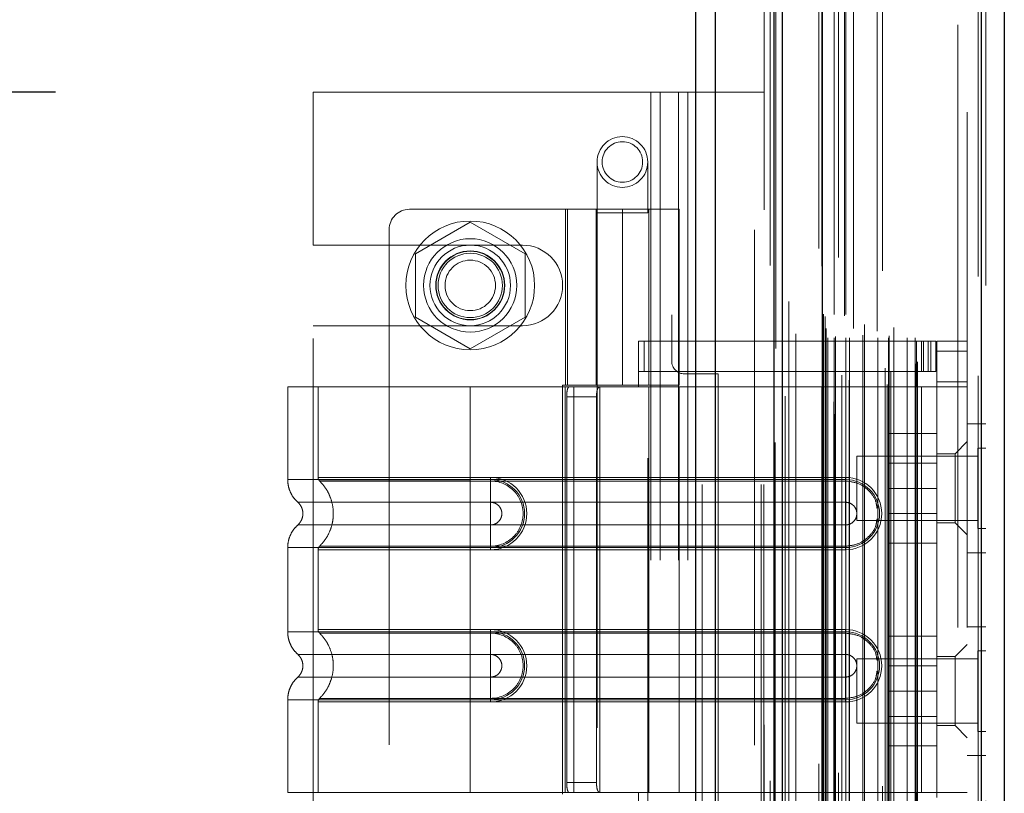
# Model space of a CAD drawing. Header units: inches. Extents: x 0.2 to 10.8, y 0.2 to 8.2.
# Tile 58 of 164: x 1.684 to 1.875, y 4.325 to 4.476. Entities that reach past the tile are written whole.
import ezdxf

# ---------------------------------------------------------------- set-up
doc = ezdxf.new("R2010")
doc.units = ezdxf.units.IN
doc.header["$MEASUREMENT"] = 0
doc.linetypes.add('HIDDEN', pattern=[0.075, 0.05, -0.025])
doc.layers.add('DIMENSIONS', color=140, linetype='Continuous')
doc.styles.add('SLDTEXTSTYLE0', font='TXT', dxfattribs={"width": 0.7})
doc.dimstyles.new('SLDDIMSTYLE1', dxfattribs={"dimtxt": 0.084961, "dimasz": 0.13, "dimexe": 0, "dimexo": 0.0625, "dimgap": 0.02124, "dimtad": 0, "dimtih": 1, "dimtoh": 1, "dimlfac": 20, "dimrnd": 1e-09, "dimzin": 12, "dimdsep": 46, "dimtxsty": 'SLDTEXTSTYLE0', "dimsah": 1, "dimcen": 0.09, "dimadec": 0, "dimazin": 3, "dimtfac": 1, "dimtmove": 0, "dimatfit": 0, "dimfxl": 0, "dimfrac": 2, "dimtolj": 1, "dimtzin": 12, "dimarcsym": 0})

# ---------------------------------------------------------------- blocks, each defined once
blk = doc.blocks.new('_D_7')
at = {"layer": 'DIMENSIONS'}
for p, q in [((0.58027, 4.94034), (0.55174, 4.94034)), ((0.55174, 4.94034), (0.55174, 4.8053)), ((0.90342, 4.94034), (0.93195, 4.94034)), ((0.93195, 4.94034), (0.93195, 4.8053)), ((1.05659, 4.94034), (1.09215, 4.94034)), ((1.09215, 4.94034), (1.09215, 4.69705)), ((0.55174, 4.8053), (0.58027, 4.8053)), ((0.93195, 4.8053), (0.90342, 4.8053)), ((1.72411, 4.69705), (0.96715, 4.69705)), ((1.69133, 4.46145), (0.96715, 4.46145)), ((1.09215, 4.46145), (1.09215, 4.21145))]:
    blk.add_line(p, q, dxfattribs=at)
for points in [[(1.09215, 4.69705), (1.11215, 4.82705), (1.07215, 4.82705)], [(1.09215, 4.46145), (1.07215, 4.33145), (1.11215, 4.33145)]]:
    blk.add_solid(points, dxfattribs=at)
at = {"layer": 'DIMENSIONS', "char_height": 0.083333, "attachment_point": 1, "style": 'SLDTEXTSTYLE0'}
for s, insert in [('4.71', (0.61561, 5.06678)), ('119.7', (0.58027, 4.91273))]:
    blk.add_mtext(s, dxfattribs=dict(at, insert=insert))

msp = doc.modelspace()

# ---------------------------------------------------------------- linework, layer by layer
at = {"color": 7, "linetype": 'Continuous', "lineweight": 25}
for p, q in [((1.8155873, 3.085296), (1.8155873, 5.1527937)), ((1.8194057, 3.085296), (1.8194057, 5.1520855)), ((1.8308512, 3.085296), (1.8308512, 5.1467013)), ((1.8324329, 3.085296), (1.8324329, 5.146546)), ((1.8401147, 5.1311235), (1.8401147, 3.1009586)), ((1.8710273, 5.1256728), (1.8710273, 3.1064094)), ((1.8754896, 5.1239057), (1.8754896, 3.1081764))]:
    msp.add_line(p, q, dxfattribs=at)
at = {"color": 7, "linetype": 'HIDDEN', "lineweight": 18}
for p, q in [((1.8155873, 5.1527937), (1.8155873, 3.085296)), ((1.8155873, 5.1527937), (1.8155873, 3.085296)), ((1.8155873, 3.085296), (1.8155873, 5.1527937)), ((1.8168601, 3.085296), (1.8168601, 5.1520855)), ((1.8168601, 3.085296), (1.8168601, 5.1520855)), ((1.8194057, 3.085296), (1.8194057, 5.1520855)), ((1.8283057, 3.085296), (1.8283057, 5.1467013)), ((1.8283057, 3.085296), (1.8283057, 5.1467013)), ((1.8288329, 3.085296), (1.8288329, 5.146546)), ((1.8308512, 3.085296), (1.8308512, 5.1467013)), ((1.8310038, 3.0934764), (1.8310038, 5.1386057)), ((1.84265, 3.0989582), (1.84265, 5.1331239)), ((1.84265, 3.0989582), (1.84265, 5.1331239)), ((1.8329569, 3.1024517), (1.8329569, 5.1296335)), ((1.8394896, 5.1311235), (1.8394896, 3.1009586)), ((1.8423948, 3.1013607), (1.8423948, 5.1307214)), ((1.8427006, 3.1014146), (1.8427006, 5.1306675)), ((1.8433373, 5.1293352), (1.8433373, 3.1027295)), ((1.8439326, 3.1019994), (1.8439326, 5.1300827)), ((1.8300393, 5.1278021), (1.8300393, 3.1042747)), ((1.8400533, 5.1277071), (1.8400533, 3.1043751)), ((1.8400694, 3.1042492), (1.8400694, 5.1278329)), ((1.8527374, 3.1047376), (1.8527374, 5.1273445)), ((1.8403403, 3.1048274), (1.8403403, 5.1272547)), ((1.8403403, 3.1048274), (1.8403403, 5.1272547)), ((1.8439513, 3.1065277), (1.8439513, 5.1255545)), ((1.8453714, 3.1055421), (1.8453714, 5.1265412)), ((1.8518784, 5.1267901), (1.8518784, 3.1052946)), ((1.8704021, 5.1256728), (1.8704021, 3.1064094)), ((1.8704021, 3.1064094), (1.8704021, 5.1256728)), ((1.8710273, 3.1064094), (1.8710273, 5.1256728)), ((1.8523868, 3.1079191), (1.8523868, 5.1241631)), ((1.8534456, 3.1071576), (1.8534456, 5.1249266)), ((1.8718896, 5.1239057), (1.8718896, 3.1081764)), ((1.8350189, 3.1092155), (1.8350189, 5.1228668)), ((1.858397, 3.1087005), (1.858397, 5.1233816)), ((1.8586566, 3.1091389), (1.8586566, 5.1229432)), ((1.830742, 5.1185429), (1.830742, 3.1135406)), ((1.8407429, 3.1142693), (1.8407429, 5.1178129)), ((1.8407429, 3.1142693), (1.8407429, 5.1178129)), ((1.8412487, 3.1137693), (1.8412487, 5.1183129)), ((1.8412487, 3.1137693), (1.8412487, 5.1183129)), ((1.8424929, 5.1183129), (1.8424929, 3.1137693)), ((1.8424929, 3.1137693), (1.8424929, 5.1183129)), ((1.8427429, 3.1140193), (1.8427429, 5.1180629)), ((1.8444929, 5.1180629), (1.8444929, 3.1140193)), ((1.8447429, 3.1137693), (1.8447429, 5.1183129)), ((1.8447429, 5.1183129), (1.8447429, 3.1137693)), ((1.8454468, 3.1137693), (1.8454468, 5.1183129)), ((1.8509491, 3.1137693), (1.8509491, 5.1183129)), ((1.8530161, 3.1137693), (1.8530161, 5.1183129)), ((1.8531434, 3.1141677), (1.8531434, 5.1179162)), ((1.856637, 3.1137693), (1.856637, 5.1183129)), ((1.8581566, 3.1137693), (1.8581566, 5.1183129)), ((1.8581566, 3.1137693), (1.8581566, 5.1183129)), ((1.8408896, 3.1155661), (1.8408896, 5.1165161)), ((1.8480259, 3.1143192), (1.8480259, 5.1177719)), ((1.8540521, 3.1157889), (1.8540521, 5.1162933)), ((1.8407006, 3.1179172), (1.8407006, 5.114165)), ((1.8407006, 3.1179172), (1.8407006, 5.114165)), ((1.8462213, 5.1155652), (1.8462213, 3.1165003)), ((1.8483544, 3.1163464), (1.8483544, 5.1157357)), ((1.8483544, 3.1163464), (1.8483544, 5.1157357)), ((1.8507879, 5.1150756), (1.8507879, 3.1170073)), ((1.8403723, 3.118381), (1.8403723, 5.1137011)), ((1.8403723, 3.118381), (1.8403723, 5.1137011)), ((1.8311769, 5.1117143), (1.8311769, 3.1203763)), ((1.8311769, 5.1116933), (1.8311769, 3.120368)), ((1.8336572, 3.1208353), (1.8336572, 5.1112469)), ((1.8270329, 3.134746), (1.8270329, 5.097296)), ((1.8270329, 3.134746), (1.8270329, 5.097296)), ((1.8270329, 3.134746), (1.8270329, 5.097296)), ((1.8270329, 3.134746), (1.8270329, 5.097296)), ((1.8664896, 3.1575661), (1.8664896, 5.0745161)), ((1.8664896, 3.1575661), (1.8664896, 5.0745161)), ((1.8664896, 5.0745161), (1.8664896, 3.1575661)), ((1.8664896, 5.0745161), (1.8664896, 3.1575661)), ((1.8682896, 3.1575661), (1.8682896, 5.0745161)), ((1.8109329, 4.818221), (1.8109329, 4.409271)), ((1.7413329, 4.4317585), (1.7413329, 4.461446)), ((1.8068829, 4.461446), (1.7413329, 4.461446)), ((1.8068829, 3.770646), (1.8068829, 4.461446)), ((1.8086829, 4.461446), (1.8068829, 4.461446)), ((1.8068829, 3.770646), (1.8068829, 4.461446)), ((1.8086829, 3.770646), (1.8086829, 4.461446)), ((1.8140829, 4.461446), (1.8086829, 4.461446)), ((1.8122829, 3.770646), (1.8122829, 4.461446)), ((1.8140829, 3.770646), (1.8140829, 4.461446)), ((1.8288329, 4.461446), (1.8140829, 4.461446)), ((1.8140829, 3.770646), (1.8140829, 4.461446)), ((1.7964392, 4.4479011), (1.7964392, 4.4380586)), ((1.8062817, 4.4380586), (1.8062817, 4.4479011)), ((1.8013604, 4.43872), (1.7600218, 4.43872)), ((1.7903368, 4.43872), (1.7903368, 4.4045665)), ((1.7907124, 4.4045665), (1.7907124, 4.43872)), ((1.7962423, 4.43872), (1.7962423, 4.4045665)), ((1.7964167, 4.43872), (1.7964167, 4.4045665)), ((1.7964392, 4.4380586), (1.8062817, 4.4380586)), ((1.7964392, 4.4380586), (1.7964392, 4.2904208)), ((1.8013604, 4.43872), (1.8013604, 4.4045665)), ((1.8013604, 4.43872), (1.812384, 4.43872)), ((1.8013604, 4.4045665), (1.8013604, 4.43872)), ((1.8062817, 4.2904208), (1.8062817, 4.4380586)), ((1.8064785, 4.4045665), (1.8064785, 4.43872)), ((1.812384, 4.4045665), (1.812384, 4.43872)), ((1.7718329, 4.4362436), (1.7611829, 4.4300948)), ((1.7824829, 4.4300948), (1.7718329, 4.4362436)), ((1.7560848, 4.434783), (1.7560848, 4.2950192)), ((1.7413329, 4.4317585), (1.7819579, 4.4317585)), ((1.7611829, 4.4300948), (1.7611829, 4.4177972)), ((1.7824829, 4.4177972), (1.7824829, 4.4300948)), ((1.7611829, 4.4177972), (1.7718329, 4.4116484)), ((1.7718329, 4.4116484), (1.7824829, 4.4177972)), ((1.7413329, 4.3136585), (1.7413329, 4.4161335)), ((1.7413329, 4.4161335), (1.7819579, 4.4161335)), ((1.80451, 4.4131295), (1.858447, 4.4131295)), ((1.80451, 4.4042712), (1.80451, 4.4131295)), ((1.8055858, 4.4072239), (1.8055858, 4.4131295)), ((1.858447, 4.4042712), (1.858447, 4.4131295)), ((1.858447, 4.4131295), (1.8594313, 4.4131295)), ((1.8594313, 4.4131295), (1.8594313, 4.4072239)), ((1.8594313, 4.4131295), (1.8612029, 4.4131295)), ((1.859798, 4.4072239), (1.859798, 4.4131295)), ((1.8606907, 4.4072239), (1.8606907, 4.4131295)), ((1.8612029, 4.4072239), (1.8612029, 4.4131295)), ((1.8612029, 4.4131295), (1.8621872, 4.4131295)), ((1.8612029, 4.4072239), (1.8612029, 4.4131295)), ((1.8621872, 4.4072239), (1.8621872, 4.4131295)), ((1.8682896, 4.4131295), (1.862384, 4.4131295)), ((1.862384, 4.411161), (1.862384, 4.4131295)), ((1.8682896, 4.411161), (1.862384, 4.411161)), ((1.862384, 4.411161), (1.862384, 4.4052554)), ((1.8682896, 4.411161), (1.862384, 4.411161)), ((1.80451, 4.4072239), (1.858447, 4.4072239)), ((1.8594313, 4.4072239), (1.858447, 4.4072239)), ((1.8612029, 4.4072239), (1.8594313, 4.4072239)), ((1.8621872, 4.4072239), (1.8612029, 4.4072239)), ((1.8199329, 4.406771), (1.8134329, 4.406771)), ((1.8199329, 4.323021), (1.8199329, 4.406771)), ((1.862384, 4.4042712), (1.862384, 4.4052554)), ((1.862384, 4.4052554), (1.8682896, 4.4052554)), ((1.7718329, 4.4042712), (1.7363998, 4.4042712)), ((1.7363998, 4.4042712), (1.7363998, 4.3862672)), ((1.7423053, 4.4042712), (1.7423053, 4.3866936)), ((1.7718329, 4.4042712), (1.7718329, 4.3862672)), ((1.7902249, 4.4042712), (1.7718329, 4.4042712)), ((1.7718329, 4.4042712), (1.7718329, 4.3862672)), ((1.7718329, 4.4042712), (1.7718329, 4.3866936)), ((1.7718329, 4.4042712), (1.7718329, 4.3866936)), ((1.7897282, 4.4045665), (1.8013604, 4.4045665)), ((1.7897282, 4.4045665), (1.7897282, 4.3252358)), ((1.7902249, 4.4042712), (1.7902249, 4.325531)), ((1.7919121, 4.4042712), (1.7902249, 4.4042712)), ((1.7902249, 4.4042712), (1.7902249, 4.325531)), ((1.7919121, 4.4042712), (1.7919121, 4.325531)), ((1.812384, 4.4042712), (1.7919121, 4.4042712)), ((1.7969737, 4.4042712), (1.7969737, 4.325531)), ((1.812384, 4.4045665), (1.8013604, 4.4045665)), ((1.8064785, 4.325531), (1.8064785, 4.4042712)), ((1.812384, 4.325531), (1.812384, 4.4042712)), ((1.812384, 4.4042712), (1.858447, 4.4042712)), ((1.812384, 4.4042712), (1.858447, 4.4042712)), ((1.8594313, 4.4042712), (1.858447, 4.4042712)), ((1.8594313, 4.4042712), (1.8594313, 4.325531)), ((1.8682896, 4.4042712), (1.8594313, 4.4042712)), ((1.8594313, 4.4042712), (1.8594313, 4.325531)), ((1.862384, 4.4042712), (1.862384, 4.325531)), ((1.7905516, 4.4023027), (1.7905516, 4.3274995)), ((1.7905516, 4.4023027), (1.796342, 4.4023027)), ((1.796342, 4.4023027), (1.796342, 4.3274995)), ((1.8718896, 4.3970661), (1.8682896, 4.3970661)), ((1.862384, 4.3952161), (1.853134, 4.3952161)), ((1.853134, 4.3952161), (1.853134, 4.3845661)), ((1.8682896, 4.3936413), (1.8659273, 4.3912791)), ((1.8703271, 4.3923786), (1.8703271, 4.3845661)), ((1.8718896, 4.3923786), (1.8703271, 4.3923786)), ((1.8468896, 4.3908161), (1.8468896, 4.3845661)), ((1.8703271, 4.3908161), (1.8468896, 4.3908161)), ((1.8659273, 4.3912791), (1.862384, 4.3912791)), ((1.8659273, 4.3845861), (1.8659273, 4.3912791)), ((1.862384, 4.3894636), (1.853134, 4.3894636)), ((1.7718329, 4.3866936), (1.7757699, 4.3866936)), ((1.8446675, 4.3866936), (1.7718329, 4.3866936)), ((1.7718329, 4.3862672), (1.7757699, 4.3862672)), ((1.8446675, 4.3862672), (1.7718329, 4.3862672)), ((1.7718329, 4.3859913), (1.7757699, 4.3859913)), ((1.8446675, 4.3859913), (1.7718329, 4.3859913)), ((1.7757699, 4.3866936), (1.7757699, 4.3859913)), ((1.7757699, 4.3862672), (1.7757699, 4.3818622)), ((1.8446675, 4.3866936), (1.8446675, 4.3859913)), ((1.8446675, 4.3862672), (1.8446675, 4.3818622)), ((1.8468896, 4.3845661), (1.8468896, 4.3783161)), ((1.862384, 4.3845661), (1.853134, 4.3845661)), ((1.853134, 4.3845661), (1.853134, 4.3739161)), ((1.8659273, 4.3778932), (1.8659273, 4.3845861)), ((1.8703271, 4.3845661), (1.8703271, 4.3767536)), ((1.7718329, 4.3818622), (1.7757699, 4.3818622)), ((1.8446675, 4.3818622), (1.7718329, 4.3818622)), ((1.8468896, 4.3783161), (1.8703271, 4.3783161)), ((1.853134, 4.3796686), (1.862384, 4.3796686)), ((1.7757699, 4.3774676), (1.7718329, 4.3774676)), ((1.7718329, 4.3774676), (1.8446675, 4.3774676)), ((1.7757699, 4.3730626), (1.7757699, 4.3774676)), ((1.8446675, 4.3730626), (1.8446675, 4.3774676)), ((1.862384, 4.3778932), (1.8659273, 4.3778932)), ((1.8659273, 4.3778932), (1.8682896, 4.375531)), ((1.8703271, 4.3767536), (1.8718896, 4.3767536)), ((1.7363998, 4.3730626), (1.7363998, 4.3567396)), ((1.7423053, 4.3726362), (1.7423053, 4.357166)), ((1.7757699, 4.3733385), (1.7718329, 4.3733385)), ((1.7718329, 4.3733385), (1.8446675, 4.3733385)), ((1.7718329, 4.3730626), (1.7718329, 4.3567396)), ((1.7718329, 4.3730626), (1.7718329, 4.3567396)), ((1.7757699, 4.3730626), (1.7718329, 4.3730626)), ((1.7718329, 4.3730626), (1.8446675, 4.3730626)), ((1.7718329, 4.3726362), (1.7718329, 4.357166)), ((1.7718329, 4.3726362), (1.7718329, 4.357166)), ((1.7757699, 4.3726362), (1.7718329, 4.3726362)), ((1.7718329, 4.3726362), (1.8446675, 4.3726362)), ((1.7757699, 4.3726362), (1.7757699, 4.3733385)), ((1.8446675, 4.3726362), (1.8446675, 4.3733385)), ((1.862384, 4.3739161), (1.853134, 4.3739161)), ((1.8682896, 4.3720661), (1.8718896, 4.3720661)), ((1.8718896, 4.3577161), (1.8682896, 4.3577161)), ((1.7718329, 4.357166), (1.7757699, 4.357166)), ((1.8446675, 4.357166), (1.7718329, 4.357166)), ((1.7718329, 4.3567396), (1.7757699, 4.3567396)), ((1.8446675, 4.3567396), (1.7718329, 4.3567396)), ((1.7718329, 4.3564637), (1.7757699, 4.3564637)), ((1.8446675, 4.3564637), (1.7718329, 4.3564637)), ((1.7757699, 4.357166), (1.7757699, 4.3564637)), ((1.7757699, 4.3567396), (1.7757699, 4.3523347)), ((1.8446675, 4.357166), (1.8446675, 4.3564637)), ((1.8446675, 4.3567396), (1.8446675, 4.3523347)), ((1.862384, 4.3558661), (1.853134, 4.3558661)), ((1.853134, 4.3558661), (1.853134, 4.3452161)), ((1.8682896, 4.3542712), (1.8659273, 4.351909)), ((1.7718329, 4.3523347), (1.7757699, 4.3523347)), ((1.8446675, 4.3523347), (1.7718329, 4.3523347)), ((1.8468896, 4.3514661), (1.8468896, 4.3452161)), ((1.8703271, 4.3514661), (1.8468896, 4.3514661)), ((1.8659273, 4.351909), (1.862384, 4.351909)), ((1.8659273, 4.3385232), (1.8659273, 4.351909)), ((1.8703271, 4.3530286), (1.8703271, 4.3452161)), ((1.8718896, 4.3530286), (1.8703271, 4.3530286)), ((1.862384, 4.3501136), (1.853134, 4.3501136)), ((1.7757699, 4.34794), (1.7718329, 4.34794)), ((1.7718329, 4.34794), (1.8446675, 4.34794)), ((1.7757699, 4.3435351), (1.7757699, 4.34794)), ((1.8446675, 4.3435351), (1.8446675, 4.34794)), ((1.8468896, 4.3452161), (1.8468896, 4.3389661)), ((1.862384, 4.3452161), (1.853134, 4.3452161)), ((1.853134, 4.3452161), (1.853134, 4.3345661)), ((1.8703271, 4.3452161), (1.8703271, 4.3374036)), ((1.7363998, 4.3435351), (1.7363998, 4.325531)), ((1.7423053, 4.3431087), (1.7423053, 4.325531)), ((1.7757699, 4.343811), (1.7718329, 4.343811)), ((1.7718329, 4.343811), (1.8446675, 4.343811)), ((1.7718329, 4.3435351), (1.7718329, 4.325531)), ((1.7757699, 4.3435351), (1.7718329, 4.3435351)), ((1.7718329, 4.3435351), (1.7718329, 4.325531)), ((1.7718329, 4.3435351), (1.8446675, 4.3435351)), ((1.7718329, 4.3431087), (1.7718329, 4.325531)), ((1.7718329, 4.3431087), (1.7718329, 4.325531)), ((1.7757699, 4.3431087), (1.7718329, 4.3431087)), ((1.7718329, 4.3431087), (1.8446675, 4.3431087)), ((1.7757699, 4.3431087), (1.7757699, 4.343811)), ((1.8446675, 4.3431087), (1.8446675, 4.343811)), ((1.853134, 4.3403186), (1.862384, 4.3403186)), ((1.8468896, 4.3389661), (1.8703271, 4.3389661)), ((1.862384, 4.3385232), (1.8659273, 4.3385232)), ((1.8659273, 4.3385232), (1.8682896, 4.336161)), ((1.8703271, 4.3374036), (1.8718896, 4.3374036)), ((1.862384, 4.3345661), (1.853134, 4.3345661)), ((1.8682896, 4.3327161), (1.8718896, 4.3327161)), ((1.796342, 4.3274995), (1.7905516, 4.3274995)), ((1.7718329, 4.325531), (1.7363998, 4.325531)), ((1.7902249, 4.325531), (1.7718329, 4.325531)), ((1.7919121, 4.325531), (1.7902249, 4.325531)), ((1.812384, 4.325531), (1.7919121, 4.325531)), ((1.80451, 4.3166728), (1.80451, 4.325531)), ((1.858447, 4.325531), (1.812384, 4.325531)), ((1.858447, 4.325531), (1.812384, 4.325531)), ((1.8594313, 4.325531), (1.858447, 4.325531)), ((1.858447, 4.3166728), (1.858447, 4.325531)), ((1.8682896, 4.325531), (1.8594313, 4.325531)), ((1.862384, 4.3245468), (1.862384, 4.325531))]:
    msp.add_line(p, q, dxfattribs=at)
at = {"color": 7, "linetype": 'HIDDEN', "lineweight": 18, "flags": 128}
for points in [[(1.8288994, 5.13864), (1.8288992, 4.1241249), (1.8288994, 3.0934423)], [(1.8288994, 5.1386397), (1.8288992, 4.105419), (1.8288994, 3.0934402)], [(1.8300393, 5.1278155), (1.8300392, 4.1573942), (1.8300393, 3.1042679)], [(1.830742, 5.1185418), (1.8307415, 4.0947933), (1.830742, 3.1135509)], [(1.8350116, 3.1145633), (1.8350117, 4.1079463), (1.8350116, 5.117518)]]:
    msp.add_lwpolyline(points, dxfattribs=at)
at = {"color": 7, "linetype": 'HIDDEN', "lineweight": 18}
for centre, radius in [((1.8013604, 4.4479011), 0.0049213), ((1.8013604, 4.4479011), 0.003937), ((1.7718329, 4.423946), 0.0125), ((1.7718329, 4.4239562), 0.0090551), ((1.7718329, 4.423946), 0.0078125), ((1.7718329, 4.4239562), 0.0066929), ((1.7718329, 4.423946), 0.006625), ((1.7718329, 4.423946), 0.00625), ((1.7718329, 4.423946), 0.0048975)]:
    msp.add_circle(centre, radius, dxfattribs=at)
for centre, radius, start, end in [((1.7600218, 4.434783), 0.003937, 90, 180), ((1.7819579, 4.423946), 0.0078125, 270, 90), ((1.8134329, 4.409271), 0.0025, 180, 270), ((1.7757699, 4.3796649), 0.0070287, 270, 90), ((1.7757699, 4.3796649), 0.0066023, 270, 90), ((1.8446675, 4.3796649), 0.0070287, 270, 90), ((1.8446675, 4.3796649), 0.0066023, 270, 90), ((1.7757699, 4.3501373), 0.0070287, 270, 90), ((1.7757699, 4.3501373), 0.0066023, 270, 90), ((1.8446675, 4.3501373), 0.0070287, 270, 90), ((1.8446675, 4.3501373), 0.0066023, 270, 90)]:
    msp.add_arc(centre, radius, start, end, dxfattribs=at)
for points, knots in [([(1.7905516, 4.4023027), (1.7905516, 4.4025635), (1.7905614, 4.4028194), (1.790603, 4.4032972), (1.7906351, 4.403516), (1.7907256, 4.4038791), (1.7907849, 4.4040253), (1.7909294, 4.4042202), (1.7910159, 4.4042712), (1.791112, 4.4042712)], [0, 0, 0, 0, 0.25, 0.25, 0.5, 0.5, 0.75, 0.75, 1, 1, 1, 1]), ([(1.7971147, 4.4042712), (1.7969673, 4.4042712), (1.7968395, 4.4042257), (1.7966305, 4.4040369), (1.7965505, 4.4038934), (1.7964348, 4.4035306), (1.7963978, 4.403309), (1.7963519, 4.4028288), (1.796342, 4.4025668), (1.796342, 4.4023027)], [0, 0, 0, 0, 0.25, 0.25, 0.5, 0.5, 0.75, 0.75, 1, 1, 1, 1]), ([(1.7363997, 4.3862672), (1.7364249, 4.3858548), (1.7364759, 4.3850209), (1.7368851, 4.3838239), (1.7375108, 4.3827249), (1.7381015, 4.3821347), (1.7383936, 4.381843)], [0, 0, 0, 0, 0.24733805, 0.50013361, 0.7528697, 1, 1, 1, 1]), ([(1.7718329, 4.3862672), (1.7695138, 4.3862672), (1.7671947, 4.3862672), (1.7626457, 4.3862672), (1.7604158, 4.3862672), (1.7561307, 4.3862672), (1.7540756, 4.3862672), (1.750219, 4.3862672), (1.7484177, 4.3862672), (1.7451381, 4.3862672), (1.7436598, 4.3862672), (1.7410829, 4.3862672), (1.7399844, 4.3862672), (1.7382095, 4.3862672), (1.7375331, 4.3862672), (1.7366282, 4.3862672), (1.7363998, 4.3862672), (1.7363998, 4.3862672), (1.7366282, 4.3862672), (1.7375331, 4.3862672), (1.7382095, 4.3862672), (1.7399844, 4.3862672), (1.7410829, 4.3862672), (1.7436598, 4.3862672), (1.7451381, 4.3862672), (1.7484177, 4.3862672), (1.750219, 4.3862672), (1.7540756, 4.3862672), (1.7561307, 4.3862672), (1.7604158, 4.3862672), (1.7626457, 4.3862672), (1.7671947, 4.3862672), (1.7695138, 4.3862672), (1.7718329, 4.3862672)], [0, 0, 0, 0, 0.0625, 0.0625, 0.125, 0.125, 0.1875, 0.1875, 0.25, 0.25, 0.3125, 0.3125, 0.375, 0.375, 0.4375, 0.4375, 0.5, 0.5, 0.5625, 0.5625, 0.625, 0.625, 0.6875, 0.6875, 0.75, 0.75, 0.8125, 0.8125, 0.875, 0.875, 0.9375, 0.9375, 1, 1, 1, 1]), ([(1.7718329, 4.3866936), (1.767322, 4.3866936), (1.7595996, 4.3866936), (1.750046, 4.3866936), (1.7438424, 4.3866936), (1.7415366, 4.3866936), (1.7438424, 4.3866936), (1.750046, 4.3866936), (1.7595996, 4.3866936), (1.767322, 4.3866936), (1.7718329, 4.3866936)], [4.71239975, 4.71239975, 4.71239975, 4.71239975, 5.17054869, 5.49779793, 5.89049701, 6.2831961, 6.67589519, 7.06859428, 7.39584352, 7.85399245, 7.85399245, 7.85399245, 7.85399245]), ([(1.7423053, 4.3866981), (1.7423085, 4.3866328), (1.742315, 4.3865007), (1.7423773, 4.3863108), (1.7424692, 4.3861333), (1.7425588, 4.3860362), (1.7426032, 4.3859881)], [0, 0, 0, 0, 0.24752411, 0.50000002, 0.75247592, 1, 1, 1, 1]), ([(1.7425394, 4.3860502), (1.7429445, 4.3856136), (1.7437545, 4.3847404), (1.7445957, 4.383151), (1.7451324, 4.3814462), (1.745317, 4.3796649), (1.7451324, 4.3778835), (1.7445957, 4.3761788), (1.7437545, 4.3745893), (1.7429445, 4.3737162), (1.7425394, 4.3732796)], [0, 0, 0, 0, 0.12508578, 0.25012635, 0.37515545, 0.5, 0.62484455, 0.74987365, 0.87491422, 1, 1, 1, 1]), ([(1.7718329, 4.3859913), (1.7680055, 4.3859913), (1.7641818, 4.3859913), (1.7571108, 4.3859913), (1.7538673, 4.3859913), (1.7484582, 4.3859914), (1.7462896, 4.3859914), (1.7433621, 4.3859914), (1.7426002, 4.3859914), (1.742601, 4.3859915), (1.7433611, 4.3859915), (1.7462903, 4.3859915), (1.7484574, 4.3859915), (1.7538674, 4.3859916), (1.7571105, 4.3859916), (1.7641817, 4.3859916), (1.768005, 4.3859916), (1.7718329, 4.3859916)], [0, 0, 0, 0, 0.125, 0.125, 0.25, 0.25, 0.375, 0.375, 0.5, 0.5, 0.625, 0.625, 0.75, 0.75, 0.875, 0.875, 1, 1, 1, 1]), ([(1.7718329, 4.3862672), (1.7718329, 4.3854385), (1.7718329, 4.3846103), (1.7718329, 4.3830977), (1.7718329, 4.3824141), (1.7718329, 4.3818622)], [0, 0, 0, 0, 0.5, 0.5, 1, 1, 1, 1]), ([(1.7718329, 4.3862672), (1.7718329, 4.3854634), (1.7718329, 4.3837783), (1.7718329, 4.3823952), (1.7718329, 4.3818617)], [0.052118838, 0.052118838, 0.052118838, 0.052118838, 0.500001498, 0.948006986, 0.948006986, 0.948006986, 0.948006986]), ([(1.7718329, 4.3733385), (1.7718329, 4.3749774), (1.7718329, 4.3796649), (1.7718329, 4.3843524), (1.7718329, 4.3859913)], [0.027131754, 0.027131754, 0.027131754, 0.027131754, 0.5, 0.972868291, 0.972868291, 0.972868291, 0.972868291]), ([(1.7757699, 4.3859913), (1.7774328, 4.3860079), (1.7798913, 4.3849582), (1.7817667, 4.3821487), (1.782261, 4.3796649), (1.7817667, 4.3771811), (1.7798913, 4.3743716), (1.7774328, 4.3733219), (1.7757699, 4.3733385)], [6.28318531, 6.28318531, 6.28318531, 6.28318531, 7.06858347, 7.46128255, 7.85398163, 8.24668072, 8.6393798, 9.42477796, 9.42477796, 9.42477796, 9.42477796]), ([(1.8507879, 4.3807004), (1.8507238, 4.3811716), (1.8505478, 4.3824661), (1.8492301, 4.3842378), (1.8471584, 4.3857073), (1.8454978, 4.3858966), (1.8446675, 4.3859913)], [0, 0, 0, 0, 0.16020075, 0.44013383, 0.72006692, 1, 1, 1, 1]), ([(1.7383502, 4.3818814), (1.7384983, 4.3817339), (1.7387947, 4.3814386), (1.7391057, 4.3808877), (1.739306, 4.3802915), (1.7393759, 4.3796649), (1.739306, 4.3790382), (1.7391057, 4.3784421), (1.7387947, 4.3778912), (1.7384983, 4.3775959), (1.7383502, 4.3774483)], [0, 0, 0, 0, 0.12483242, 0.24993914, 0.37510573, 0.5, 0.62489427, 0.75006086, 0.87516758, 1, 1, 1, 1]), ([(1.7718329, 4.3818617), (1.7668706, 4.3818617), (1.7582232, 4.3818617), (1.7473496, 4.3818617), (1.7401569, 4.3818617), (1.7374801, 4.3818617), (1.7401569, 4.3818617), (1.7473496, 4.3818617), (1.7582232, 4.3818617), (1.7668706, 4.3818617), (1.7718329, 4.3818617)], [4.71241411, 4.71241411, 4.71241411, 4.71241411, 5.15721613, 5.48839216, 5.88580339, 6.28321463, 6.68062587, 7.0780371, 7.40921314, 7.85401516, 7.85401516, 7.85401516, 7.85401516]), ([(1.7757699, 4.3818622), (1.7760575, 4.3818622), (1.776345, 4.381805), (1.7768765, 4.3815849), (1.7771202, 4.381422), (1.777527, 4.3810153), (1.7776899, 4.3807715), (1.77791, 4.38024), (1.7779672, 4.3799525), (1.7779672, 4.3793773), (1.77791, 4.3790897), (1.7776899, 4.3785583), (1.777527, 4.3783145), (1.7771202, 4.3779078), (1.7768765, 4.3777449), (1.776345, 4.3775247), (1.7760575, 4.3774676), (1.7757699, 4.3774676)], [0, 0, 0, 0, 0.125, 0.125, 0.25, 0.25, 0.375, 0.375, 0.5, 0.5, 0.625, 0.625, 0.75, 0.75, 0.875, 0.875, 1, 1, 1, 1]), ([(1.8446675, 4.3774676), (1.8449551, 4.3774676), (1.8452427, 4.3775247), (1.8457741, 4.3777449), (1.8460179, 4.3779078), (1.8464246, 4.3783145), (1.8465875, 4.3785583), (1.8468076, 4.3790897), (1.8468648, 4.3793773), (1.8468648, 4.3799525), (1.8468076, 4.38024), (1.8465875, 4.3807715), (1.8464246, 4.3810153), (1.8460179, 4.381422), (1.8457741, 4.3815849), (1.8452427, 4.381805), (1.8449551, 4.3818622), (1.8446675, 4.3818622)], [0, 0, 0, 0, 0.125, 0.125, 0.25, 0.25, 0.375, 0.375, 0.5, 0.5, 0.625, 0.625, 0.75, 0.75, 0.875, 0.875, 1, 1, 1, 1]), ([(1.8446675, 4.3733385), (1.8454978, 4.3734332), (1.8471584, 4.3736225), (1.8492301, 4.375092), (1.8505478, 4.3768637), (1.8507238, 4.3781582), (1.8507879, 4.3786294)], [0, 0, 0, 0, 0.27993308, 0.55986617, 0.83979925, 1, 1, 1, 1]), ([(1.7383936, 4.3774868), (1.7381015, 4.377195), (1.7375108, 4.3766049), (1.7368851, 4.3755059), (1.7364759, 4.3743089), (1.7364249, 4.373475), (1.7363997, 4.3730626)], [0, 0, 0, 0, 0.24713031, 0.49986639, 0.75266195, 1, 1, 1, 1]), ([(1.7718329, 4.3774681), (1.7668706, 4.3774681), (1.7582232, 4.3774681), (1.7473496, 4.3774681), (1.7401569, 4.3774681), (1.7374801, 4.3774681), (1.7401569, 4.3774681), (1.7473496, 4.3774681), (1.7582232, 4.3774681), (1.7668706, 4.3774681), (1.7718329, 4.3774681)], [4.71236405, 4.71236405, 4.71236405, 4.71236405, 5.15716608, 5.48834211, 5.88575335, 6.2831646, 6.68057584, 7.07798708, 7.40916311, 7.85396503, 7.85396503, 7.85396503, 7.85396503]), ([(1.7718329, 4.3730626), (1.7718329, 4.3738663), (1.7718329, 4.3755515), (1.7718329, 4.3769346), (1.7718329, 4.3774681)], [0.052118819, 0.052118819, 0.052118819, 0.052118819, 0.500001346, 0.948007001, 0.948007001, 0.948007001, 0.948007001]), ([(1.7718329, 4.3730626), (1.7718329, 4.3738913), (1.7718329, 4.3747195), (1.7718329, 4.376232), (1.7718329, 4.3769156), (1.7718329, 4.3774676)], [0, 0, 0, 0, 0.5, 0.5, 1, 1, 1, 1]), ([(1.7718329, 4.3730626), (1.7695138, 4.3730626), (1.7671947, 4.3730626), (1.7626457, 4.3730626), (1.7604158, 4.3730626), (1.7561307, 4.3730626), (1.7540756, 4.3730626), (1.750219, 4.3730626), (1.7484177, 4.3730626), (1.7451381, 4.3730626), (1.7436598, 4.3730626), (1.7410829, 4.3730626), (1.7399844, 4.3730626), (1.7382095, 4.3730626), (1.7375331, 4.3730626), (1.7366282, 4.3730626), (1.7363998, 4.3730626), (1.7363998, 4.3730626), (1.7366282, 4.3730626), (1.7375331, 4.3730626), (1.7382095, 4.3730626), (1.7399844, 4.3730626), (1.7410829, 4.3730626), (1.7436598, 4.3730626), (1.7451381, 4.3730626), (1.7484177, 4.3730626), (1.750219, 4.3730626), (1.7540756, 4.3730626), (1.7561307, 4.3730626), (1.7604158, 4.3730626), (1.7626457, 4.3730626), (1.7671947, 4.3730626), (1.7695138, 4.3730626), (1.7718329, 4.3730626)], [0, 0, 0, 0, 0.0625, 0.0625, 0.125, 0.125, 0.1875, 0.1875, 0.25, 0.25, 0.3125, 0.3125, 0.375, 0.375, 0.4375, 0.4375, 0.5, 0.5, 0.5625, 0.5625, 0.625, 0.625, 0.6875, 0.6875, 0.75, 0.75, 0.8125, 0.8125, 0.875, 0.875, 0.9375, 0.9375, 1, 1, 1, 1]), ([(1.7718329, 4.3726362), (1.767322, 4.3726362), (1.7595996, 4.3726362), (1.750046, 4.3726362), (1.7438424, 4.3726362), (1.7415366, 4.3726362), (1.7438424, 4.3726362), (1.750046, 4.3726362), (1.7595996, 4.3726362), (1.767322, 4.3726362), (1.7718329, 4.3726362)], [4.71239001, 4.71239001, 4.71239001, 4.71239001, 5.17053895, 5.49778819, 5.89048727, 6.28318636, 6.67588545, 7.06858454, 7.39583378, 7.85398272, 7.85398272, 7.85398272, 7.85398272]), ([(1.7426032, 4.3733417), (1.7425588, 4.3732936), (1.7424692, 4.3731965), (1.7423773, 4.373019), (1.742315, 4.3728291), (1.7423085, 4.372697), (1.7423053, 4.3726316)], [0, 0, 0, 0, 0.24752409, 0.49999999, 0.7524759, 1, 1, 1, 1]), ([(1.7718329, 4.3733381), (1.768005, 4.3733381), (1.7641817, 4.3733382), (1.7571105, 4.3733382), (1.7538674, 4.3733382), (1.7484574, 4.3733382), (1.7462903, 4.3733383), (1.7433611, 4.3733383), (1.742601, 4.3733383), (1.7426002, 4.3733383), (1.7433621, 4.3733384), (1.7462896, 4.3733384), (1.7484582, 4.3733384), (1.7538673, 4.3733384), (1.7571108, 4.3733385), (1.7641818, 4.3733385), (1.7680055, 4.3733385), (1.7718329, 4.3733385)], [0, 0, 0, 0, 0.125, 0.125, 0.25, 0.25, 0.375, 0.375, 0.5, 0.5, 0.625, 0.625, 0.75, 0.75, 0.875, 0.875, 1, 1, 1, 1]), ([(1.7363997, 4.3567396), (1.7364249, 4.3563272), (1.7364759, 4.3554934), (1.7368851, 4.3542964), (1.7375108, 4.3531973), (1.7381015, 4.3526072), (1.7383936, 4.3523154)], [0, 0, 0, 0, 0.24733805, 0.50013361, 0.7528697, 1, 1, 1, 1]), ([(1.7718329, 4.3567396), (1.7695138, 4.3567396), (1.7671947, 4.3567396), (1.7626457, 4.3567396), (1.7604158, 4.3567396), (1.7561307, 4.3567396), (1.7540756, 4.3567396), (1.750219, 4.3567396), (1.7484177, 4.3567396), (1.7451381, 4.3567396), (1.7436598, 4.3567396), (1.7410829, 4.3567396), (1.7399844, 4.3567396), (1.7382095, 4.3567396), (1.7375331, 4.3567396), (1.7366282, 4.3567396), (1.7363998, 4.3567396), (1.7363998, 4.3567396), (1.7366282, 4.3567396), (1.7375331, 4.3567396), (1.7382095, 4.3567396), (1.7399844, 4.3567396), (1.7410829, 4.3567396), (1.7436598, 4.3567396), (1.7451381, 4.3567396), (1.7484177, 4.3567396), (1.750219, 4.3567396), (1.7540756, 4.3567396), (1.7561307, 4.3567396), (1.7604158, 4.3567396), (1.7626457, 4.3567396), (1.7671947, 4.3567396), (1.7695138, 4.3567396), (1.7718329, 4.3567396)], [0, 0, 0, 0, 0.0625, 0.0625, 0.125, 0.125, 0.1875, 0.1875, 0.25, 0.25, 0.3125, 0.3125, 0.375, 0.375, 0.4375, 0.4375, 0.5, 0.5, 0.5625, 0.5625, 0.625, 0.625, 0.6875, 0.6875, 0.75, 0.75, 0.8125, 0.8125, 0.875, 0.875, 0.9375, 0.9375, 1, 1, 1, 1]), ([(1.7718329, 4.357166), (1.767481, 4.357166), (1.7598961, 4.357166), (1.7503351, 4.357166), (1.7439724, 4.357166), (1.7415286, 4.357166), (1.7437525, 4.357166), (1.7499396, 4.357166), (1.7595263, 4.357166), (1.7672949, 4.357166), (1.7718329, 4.357166)], [4.71239469, 4.71239469, 4.71239469, 4.71239469, 5.154448, 5.48366074, 5.87871603, 6.27377131, 6.6688266, 7.06388188, 7.39309462, 7.85399245, 7.85399245, 7.85399245, 7.85399245]), ([(1.7423053, 4.3571706), (1.7423085, 4.3571052), (1.742315, 4.3569732), (1.7423774, 4.3567833), (1.7424692, 4.3566057), (1.7425589, 4.3565086), (1.7426033, 4.3564605)], [0, 0, 0, 0, 0.24752414, 0.50000006, 0.75247595, 1, 1, 1, 1]), ([(1.7425394, 4.3565226), (1.7429419, 4.3560844), (1.7437473, 4.3552075), (1.7445894, 4.3536197), (1.7451303, 4.3519169), (1.745318, 4.3501373), (1.7451303, 4.3483577), (1.7445894, 4.346655), (1.7437473, 4.3450672), (1.7429419, 4.3441903), (1.7425394, 4.343752)], [0, 0, 0, 0, 0.125054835, 0.250208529, 0.375263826, 0.5, 0.624736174, 0.749791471, 0.874945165, 1, 1, 1, 1]), ([(1.7718329, 4.3564637), (1.7706148, 4.3564637), (1.7693199, 4.3564637), (1.7665849, 4.3564637), (1.7651444, 4.3564637), (1.7621509, 4.3564637), (1.7605976, 4.3564637), (1.7574483, 4.3564637), (1.7558522, 4.3564637), (1.7527341, 4.3564637), (1.7512124, 4.3564637), (1.7484038, 4.3564637), (1.7471181, 4.3564637), (1.7449602, 4.3564637), (1.7440899, 4.3564637), (1.7429091, 4.3564637), (1.7426, 4.3564637), (1.7426, 4.3564637), (1.7429091, 4.3564637), (1.7440899, 4.3564637), (1.7449602, 4.3564637), (1.7471181, 4.3564637), (1.7484038, 4.3564637), (1.7512124, 4.3564637), (1.7527341, 4.3564637), (1.7558522, 4.3564637), (1.7574483, 4.3564637), (1.7605976, 4.3564637), (1.7621509, 4.3564637), (1.7651444, 4.3564637), (1.7665849, 4.3564637), (1.7693199, 4.3564637), (1.7706148, 4.3564637), (1.7718329, 4.3564637)], [0, 0, 0, 0, 0.0625, 0.0625, 0.125, 0.125, 0.1875, 0.1875, 0.25, 0.25, 0.3125, 0.3125, 0.375, 0.375, 0.4375, 0.4375, 0.5, 0.5, 0.5625, 0.5625, 0.625, 0.625, 0.6875, 0.6875, 0.75, 0.75, 0.8125, 0.8125, 0.875, 0.875, 0.9375, 0.9375, 1, 1, 1, 1]), ([(1.7718329, 4.3567396), (1.7718329, 4.355911), (1.7718329, 4.3550828), (1.7718329, 4.3535702), (1.7718329, 4.3528866), (1.7718329, 4.3523347)], [0, 0, 0, 0, 0.5, 0.5, 1, 1, 1, 1]), ([(1.7718329, 4.3567396), (1.7718329, 4.3559359), (1.7718329, 4.3542507), (1.7718329, 4.3528677), (1.7718329, 4.3523341)], [0.052118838, 0.052118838, 0.052118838, 0.052118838, 0.500001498, 0.948006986, 0.948006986, 0.948006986, 0.948006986]), ([(1.7757699, 4.3564637), (1.7774328, 4.3564803), (1.7798913, 4.3554306), (1.7817667, 4.3526211), (1.782261, 4.3501373), (1.7817667, 4.3476536), (1.7798913, 4.344844), (1.7774328, 4.3437943), (1.7757699, 4.343811)], [6.28318531, 6.28318531, 6.28318531, 6.28318531, 7.06858347, 7.46128255, 7.85398163, 8.24668072, 8.6393798, 9.42477796, 9.42477796, 9.42477796, 9.42477796]), ([(1.8507879, 4.3511728), (1.8507238, 4.351644), (1.8505478, 4.3529385), (1.8492301, 4.3547102), (1.8471584, 4.3561797), (1.8454978, 4.356369), (1.8446675, 4.3564637)], [0, 0, 0, 0, 0.16020075, 0.44013383, 0.72006692, 1, 1, 1, 1]), ([(1.7383502, 4.3523539), (1.7384983, 4.3522064), (1.7387947, 4.351911), (1.7391057, 4.3513601), (1.739306, 4.350764), (1.7393759, 4.3501373), (1.739306, 4.3495107), (1.7391057, 4.3489145), (1.7387947, 4.3483637), (1.7384983, 4.3480683), (1.7383502, 4.3479208)], [0, 0, 0, 0, 0.12483242, 0.24993914, 0.37510573, 0.5, 0.62489427, 0.75006086, 0.87516758, 1, 1, 1, 1]), ([(1.7718329, 4.3523341), (1.7668706, 4.3523341), (1.7582232, 4.3523341), (1.7473496, 4.3523341), (1.7401569, 4.3523341), (1.7374801, 4.3523341), (1.7401569, 4.3523341), (1.7473496, 4.3523341), (1.7582232, 4.3523341), (1.7668706, 4.3523341), (1.7718329, 4.3523341)], [4.71241411, 4.71241411, 4.71241411, 4.71241411, 5.15721613, 5.48839216, 5.88580339, 6.28321463, 6.68062587, 7.0780371, 7.40921314, 7.85401516, 7.85401516, 7.85401516, 7.85401516]), ([(1.7757699, 4.3523347), (1.7760575, 4.3523347), (1.776345, 4.3522775), (1.7768765, 4.3520573), (1.7771202, 4.3518945), (1.777527, 4.3514877), (1.7776899, 4.3512439), (1.77791, 4.3507125), (1.7779672, 4.350425), (1.7779672, 4.3498497), (1.77791, 4.3495622), (1.7776899, 4.3490307), (1.777527, 4.348787), (1.7771202, 4.3483802), (1.7768765, 4.3482173), (1.776345, 4.3479972), (1.7760575, 4.34794), (1.7757699, 4.34794)], [0, 0, 0, 0, 0.125, 0.125, 0.25, 0.25, 0.375, 0.375, 0.5, 0.5, 0.625, 0.625, 0.75, 0.75, 0.875, 0.875, 1, 1, 1, 1]), ([(1.8446675, 4.34794), (1.8449551, 4.34794), (1.8452427, 4.3479972), (1.8457741, 4.3482173), (1.8460179, 4.3483802), (1.8464246, 4.348787), (1.8465875, 4.3490307), (1.8468076, 4.3495622), (1.8468648, 4.3498497), (1.8468648, 4.350425), (1.8468076, 4.3507125), (1.8465875, 4.3512439), (1.8464246, 4.3514877), (1.8460179, 4.3518945), (1.8457741, 4.3520573), (1.8452427, 4.3522775), (1.8449551, 4.3523347), (1.8446675, 4.3523347)], [0, 0, 0, 0, 0.125, 0.125, 0.25, 0.25, 0.375, 0.375, 0.5, 0.5, 0.625, 0.625, 0.75, 0.75, 0.875, 0.875, 1, 1, 1, 1]), ([(1.7383936, 4.3479592), (1.7381015, 4.3476675), (1.7375108, 4.3470773), (1.7368851, 4.3459783), (1.7364759, 4.3447813), (1.7364249, 4.3439474), (1.7363997, 4.3435351)], [0, 0, 0, 0, 0.24713031, 0.49986639, 0.75266195, 1, 1, 1, 1]), ([(1.7718329, 4.3479405), (1.7668706, 4.3479405), (1.7582232, 4.3479405), (1.7473496, 4.3479405), (1.7401569, 4.3479405), (1.7374801, 4.3479405), (1.7401569, 4.3479405), (1.7473496, 4.3479405), (1.7582232, 4.3479405), (1.7668706, 4.3479405), (1.7718329, 4.3479405)], [4.71236405, 4.71236405, 4.71236405, 4.71236405, 5.15716608, 5.48834211, 5.88575335, 6.2831646, 6.68057584, 7.07798708, 7.40916311, 7.85396514, 7.85396514, 7.85396514, 7.85396514]), ([(1.7718329, 4.3435351), (1.7718329, 4.3443388), (1.7718329, 4.3460239), (1.7718329, 4.347407), (1.7718329, 4.3479405)], [0.052118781, 0.052118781, 0.052118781, 0.052118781, 0.500001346, 0.948006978, 0.948006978, 0.948006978, 0.948006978]), ([(1.7718329, 4.3435351), (1.7718329, 4.3443637), (1.7718329, 4.3451919), (1.7718329, 4.3467045), (1.7718329, 4.3473881), (1.7718329, 4.34794)], [0, 0, 0, 0, 0.5, 0.5, 1, 1, 1, 1]), ([(1.8446675, 4.343811), (1.8454978, 4.3439056), (1.8471584, 4.3440949), (1.8492301, 4.3455644), (1.8505478, 4.3473362), (1.8507238, 4.3486307), (1.8507879, 4.3491018)], [0, 0, 0, 0, 0.27993308, 0.55986617, 0.83979925, 1, 1, 1, 1]), ([(1.7426033, 4.3438142), (1.7425589, 4.3437661), (1.7424692, 4.3436689), (1.7423774, 4.3434914), (1.742315, 4.3433015), (1.7423085, 4.3431695), (1.7423053, 4.3431041)], [0, 0, 0, 0, 0.24752406, 0.49999996, 0.75247587, 1, 1, 1, 1]), ([(1.7718329, 4.3435351), (1.7695138, 4.3435351), (1.7671947, 4.3435351), (1.7626457, 4.3435351), (1.7604158, 4.3435351), (1.7561307, 4.3435351), (1.7540756, 4.3435351), (1.750219, 4.3435351), (1.7484177, 4.3435351), (1.7451381, 4.3435351), (1.7436598, 4.3435351), (1.7410829, 4.3435351), (1.7399844, 4.3435351), (1.7382095, 4.3435351), (1.7375331, 4.3435351), (1.7366282, 4.3435351), (1.7363998, 4.3435351), (1.7363998, 4.3435351), (1.7366282, 4.3435351), (1.7375331, 4.3435351), (1.7382095, 4.3435351), (1.7399844, 4.3435351), (1.7410829, 4.3435351), (1.7436598, 4.3435351), (1.7451381, 4.3435351), (1.7484177, 4.3435351), (1.750219, 4.3435351), (1.7540756, 4.3435351), (1.7561307, 4.3435351), (1.7604158, 4.3435351), (1.7626457, 4.3435351), (1.7671947, 4.3435351), (1.7695138, 4.3435351), (1.7718329, 4.3435351)], [0, 0, 0, 0, 0.0625, 0.0625, 0.125, 0.125, 0.1875, 0.1875, 0.25, 0.25, 0.3125, 0.3125, 0.375, 0.375, 0.4375, 0.4375, 0.5, 0.5, 0.5625, 0.5625, 0.625, 0.625, 0.6875, 0.6875, 0.75, 0.75, 0.8125, 0.8125, 0.875, 0.875, 0.9375, 0.9375, 1, 1, 1, 1]), ([(1.7718329, 4.3431087), (1.7672949, 4.3431087), (1.7595263, 4.3431087), (1.7499396, 4.3431087), (1.7437525, 4.3431087), (1.7415286, 4.3431087), (1.7439724, 4.3431087), (1.7503351, 4.3431087), (1.7598961, 4.3431087), (1.767481, 4.3431087), (1.7718329, 4.3431087)], [4.71239001, 4.71239001, 4.71239001, 4.71239001, 5.17328784, 5.50250058, 5.89755587, 6.29261115, 6.68766644, 7.08272172, 7.41193446, 7.85398778, 7.85398778, 7.85398778, 7.85398778]), ([(1.7718329, 4.343811), (1.7706148, 4.343811), (1.7693199, 4.343811), (1.7665849, 4.343811), (1.7651444, 4.343811), (1.7621509, 4.343811), (1.7605976, 4.343811), (1.7574483, 4.343811), (1.7558522, 4.343811), (1.7527341, 4.343811), (1.7512124, 4.343811), (1.7484038, 4.343811), (1.7471181, 4.343811), (1.7449602, 4.343811), (1.7440899, 4.343811), (1.7429091, 4.343811), (1.7426, 4.343811), (1.7426, 4.343811), (1.7429091, 4.343811), (1.7440899, 4.343811), (1.7449602, 4.343811), (1.7471181, 4.343811), (1.7484038, 4.343811), (1.7512124, 4.343811), (1.7527341, 4.343811), (1.7558522, 4.343811), (1.7574483, 4.343811), (1.7605976, 4.343811), (1.7621509, 4.343811), (1.7651444, 4.343811), (1.7665849, 4.343811), (1.7693199, 4.343811), (1.7706148, 4.343811), (1.7718329, 4.343811)], [0, 0, 0, 0, 0.0625, 0.0625, 0.125, 0.125, 0.1875, 0.1875, 0.25, 0.25, 0.3125, 0.3125, 0.375, 0.375, 0.4375, 0.4375, 0.5, 0.5, 0.5625, 0.5625, 0.625, 0.625, 0.6875, 0.6875, 0.75, 0.75, 0.8125, 0.8125, 0.875, 0.875, 0.9375, 0.9375, 1, 1, 1, 1]), ([(1.791112, 4.325531), (1.7910159, 4.325531), (1.7909304, 4.325581), (1.7907849, 4.3257766), (1.7907259, 4.3259222), (1.7906353, 4.3262851), (1.7906031, 4.3265049), (1.7905616, 4.3269796), (1.7905516, 4.3272387), (1.7905516, 4.3274995)], [0, 0, 0, 0, 0.25, 0.25, 0.5, 0.5, 0.75, 0.75, 1, 1, 1, 1]), ([(1.796342, 4.3274995), (1.796342, 4.3272354), (1.7963517, 4.326976), (1.7963977, 4.3264935), (1.7964346, 4.3262727), (1.79655, 4.3259099), (1.7966304, 4.3257657), (1.7968382, 4.3255774), (1.7969673, 4.325531), (1.7971147, 4.325531)], [0, 0, 0, 0, 0.25, 0.25, 0.5, 0.5, 0.75, 0.75, 1, 1, 1, 1])]:
    msp.add_open_spline(points, degree=3, knots=knots, dxfattribs=at)
for points in [[(1.7718329, 4.3866936), (1.7718329, 4.3864329), (1.7718329, 4.3861739), (1.7718329, 4.3859913)], [(1.7718329, 4.3866936), (1.7718329, 4.386439), (1.7718329, 4.3861671), (1.7718329, 4.3859912)], [(1.7718329, 4.3733385), (1.7718329, 4.374984), (1.7718329, 4.3796649), (1.7718329, 4.3843458), (1.7718329, 4.3859913)], [(1.7757699, 4.3796649), (1.7757699, 4.3808402), (1.7757699, 4.3831858), (1.7757699, 4.3851683), (1.7757699, 4.3859913)], [(1.8446675, 4.3859913), (1.8446675, 4.3851683), (1.8446675, 4.3831858), (1.8446675, 4.3808402), (1.8446675, 4.3796649)], [(1.7718329, 4.3796649), (1.7718329, 4.380489), (1.7718329, 4.381313), (1.7718329, 4.3818622)], [(1.7718329, 4.3796649), (1.7718329, 4.380489), (1.7718329, 4.3813132), (1.7718329, 4.3818618)], [(1.7757699, 4.3796649), (1.7757699, 4.380489), (1.7757699, 4.381313), (1.7757699, 4.3818622)], [(1.8446675, 4.3818622), (1.8446675, 4.381313), (1.8446675, 4.380489), (1.8446675, 4.3796649)], [(1.7718329, 4.3774676), (1.7718329, 4.3780168), (1.7718329, 4.3788408), (1.7718329, 4.3796649)], [(1.7718329, 4.377468), (1.7718329, 4.3780166), (1.7718329, 4.3788407), (1.7718329, 4.3796649)], [(1.7757699, 4.3774676), (1.7757699, 4.3780168), (1.7757699, 4.3788408), (1.7757699, 4.3796649)], [(1.7757699, 4.3733385), (1.7757699, 4.3741614), (1.7757699, 4.3761439), (1.7757699, 4.3784896), (1.7757699, 4.3796649)], [(1.8446675, 4.3796649), (1.8446675, 4.3784896), (1.8446675, 4.3761439), (1.8446675, 4.3741614), (1.8446675, 4.3733385)], [(1.8446675, 4.3796649), (1.8446675, 4.3788408), (1.8446675, 4.3780168), (1.8446675, 4.3774676)], [(1.7718329, 4.3726362), (1.7718329, 4.3728908), (1.7718329, 4.3731626), (1.7718329, 4.3733386)], [(1.7718329, 4.3726362), (1.7718329, 4.3728969), (1.7718329, 4.3731559), (1.7718329, 4.3733385)], [(1.7718329, 4.357166), (1.7718329, 4.3569053), (1.7718329, 4.3566463), (1.7718329, 4.3564637)], [(1.7718329, 4.357166), (1.7718329, 4.3569114), (1.7718329, 4.3566396), (1.7718329, 4.3564637)], [(1.7718329, 4.3564637), (1.7718329, 4.3548182), (1.7718329, 4.3501373), (1.7718329, 4.3454564), (1.7718329, 4.343811)], [(1.7718329, 4.3564637), (1.7718329, 4.3548178), (1.7718329, 4.3501373), (1.7718329, 4.3454569), (1.7718329, 4.343811)], [(1.7757699, 4.3501373), (1.7757699, 4.3513127), (1.7757699, 4.3536583), (1.7757699, 4.3556408), (1.7757699, 4.3564637)], [(1.8446675, 4.3564637), (1.8446675, 4.3556408), (1.8446675, 4.3536583), (1.8446675, 4.3513127), (1.8446675, 4.3501373)], [(1.7718329, 4.3523347), (1.7718329, 4.3517855), (1.7718329, 4.3509614), (1.7718329, 4.3501373)], [(1.7718329, 4.3523343), (1.7718329, 4.3517856), (1.7718329, 4.3509615), (1.7718329, 4.3501373)], [(1.7757699, 4.3501373), (1.7757699, 4.3509614), (1.7757699, 4.3517855), (1.7757699, 4.3523347)], [(1.8446675, 4.3523347), (1.8446675, 4.3517855), (1.8446675, 4.3509614), (1.8446675, 4.3501373)], [(1.7718329, 4.3501373), (1.7718329, 4.3493132), (1.7718329, 4.348489), (1.7718329, 4.3479404)], [(1.7718329, 4.3501373), (1.7718329, 4.3493133), (1.7718329, 4.3484892), (1.7718329, 4.34794)], [(1.7757699, 4.34794), (1.7757699, 4.3484892), (1.7757699, 4.3493133), (1.7757699, 4.3501373)], [(1.7757699, 4.343811), (1.7757699, 4.3446339), (1.7757699, 4.3466164), (1.7757699, 4.348962), (1.7757699, 4.3501373)], [(1.8446675, 4.3501373), (1.8446675, 4.348962), (1.8446675, 4.3466164), (1.8446675, 4.3446339), (1.8446675, 4.343811)], [(1.8446675, 4.3501373), (1.8446675, 4.3493133), (1.8446675, 4.3484892), (1.8446675, 4.34794)], [(1.7718329, 4.3431086), (1.7718329, 4.3433634), (1.7718329, 4.3436355), (1.7718329, 4.3438114)], [(1.7718329, 4.3431087), (1.7718329, 4.3433693), (1.7718329, 4.3436283), (1.7718329, 4.343811)]]:
    msp.add_open_spline(points, degree=3, dxfattribs=at)

# ---------------------------------------------------------------- dimensions: what is measured, and where the dimension line sits
at = {"layer": 'DIMENSIONS'}
dim = msp.add_linear_dim(base=(1.0921473, 4.461446), p1=(1.7741079, 4.697046), p2=(1.7413329, 4.461446), angle=90, dimstyle='SLDDIMSTYLE1', dxfattribs=at)
dim.commit()
dim.dimension.update_dxf_attribs({"geometry": '_D_7', "text_midpoint": (1.0921473, 4.9403354), "dimtype": 160})

doc.saveas('drawing.dxf')
